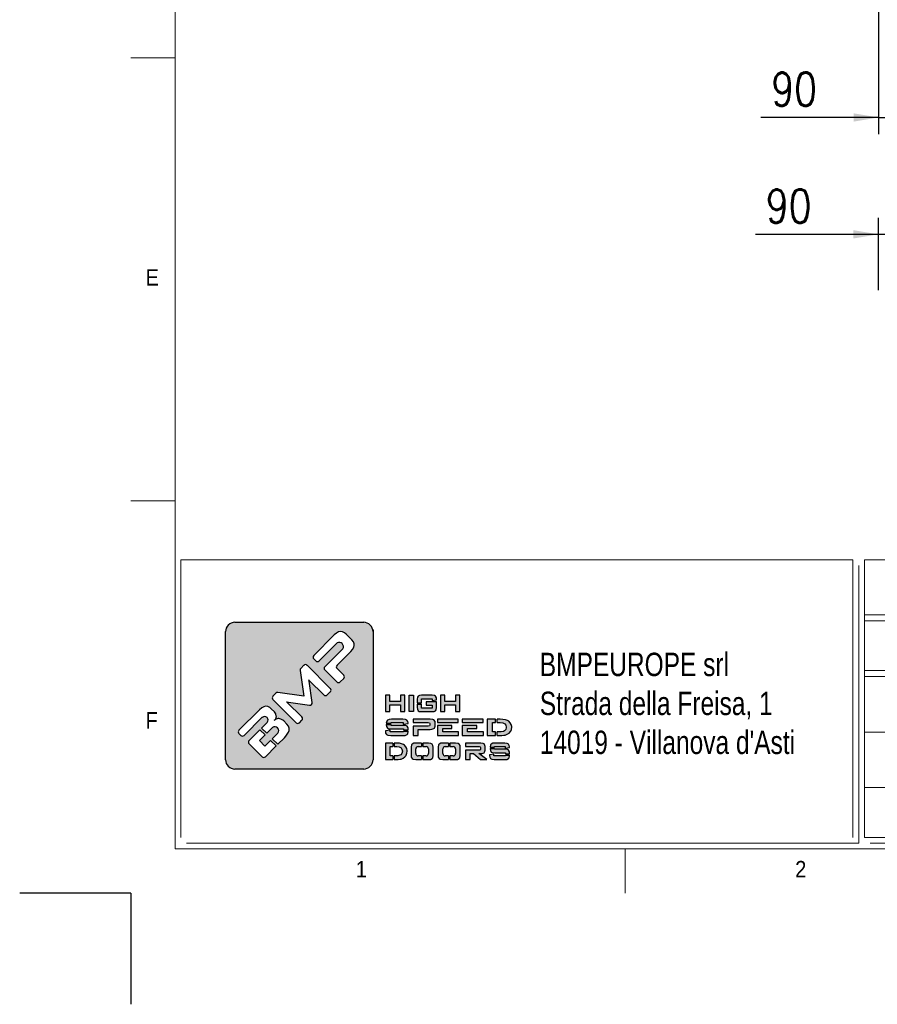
# Model space of a CAD drawing. Header units: millimetres. Extents: x 106533 to 120455, y 95328 to 100331.
# Tile 5 of 8: x 113495 to 115038, y 95329 to 97102. Entities that reach past the tile are written whole.
import ezdxf

# ---------------------------------------------------------------- set-up
doc = ezdxf.new("R2010")
doc.units = ezdxf.units.MM
doc.layers.add('FORMAT', color=7, linetype='Continuous')
doc.styles.add('Compilazione 1', font='romans.shx', dxfattribs={"width": 0.75, "height": 480})
doc.styles.add('NYIP', font='romans.shx', dxfattribs={"width": 0.8})
doc.styles.add('SLDTEXTSTYLE0', font='GOTHIC.TTF', dxfattribs={"width": 0.913})
doc.dimstyles.new('STANDARD35', dxfattribs={"dimscale": 35, "dimtxt": 2, "dimasz": 1.5, "dimexe": 1, "dimexo": 1, "dimgap": 0.7, "dimtad": 1, "dimdec": 0, "dimdsep": 46, "dimtxsty": 'NYIP', "dimcen": 0, "dimclrd": 1, "dimclre": 1, "dimclrt": 2, "dimadec": 0, "dimazin": 0, "dimtfac": 1, "dimtdec": 0, "dimtix": 1, "dimtmove": 0, "dimatfit": 3, "dimfxl": 0, "dimtvp": 1, "dimtolj": 1, "dimtzin": 0, "dimarcsym": 0})

# ---------------------------------------------------------------- blocks, each defined once
blk = doc.blocks.new('A$C7C9C4F3F')
at = {"color": 7, "lineweight": 5}
blk.add_line((0, 1765.8), (199.3, 1765.8), dxfattribs=at)
at = {"layer": 'FORMAT', "color": 7, "lineweight": 5}
for p, q in [((199.3, 11304.4), (199.3, 199.3)), ((0, 3758.8), (199.3, 3758.8)), ((199.3, 199.3), (16199.3, 199.3)), ((2224.2, 0), (2224.2, 199.3))]:
    blk.add_line(p, q, dxfattribs=at)
at = {"color": 7, "lineweight": 5, "char_height": 73.8, "attachment_point": 1, "style": 'SLDTEXTSTYLE0'}
for s, insert in [('E', (66.4, 2808)), ('1', (1011.8, 145.3)), ('2', (2988.2, 145.3))]:
    blk.add_mtext(s, dxfattribs=dict(at, insert=insert))
at = {"layer": 'FORMAT', "color": 7, "lineweight": 5, "insert": (66.4, 815), "char_height": 73.8, "attachment_point": 1, "style": 'SLDTEXTSTYLE0'}
blk.add_mtext('F', dxfattribs=at)
blk = doc.blocks.new('*D316')
at = {"color": 7, "lineweight": -2}
for p, q in [((115040.3, 96614.8), (115040.3, 96745.3)), ((115130.3, 96602.8), (115130.3, 96745.3)), ((115040.3, 96715.3), (114819.2, 96715.3)), ((114995.3, 96715.3), (114950.3, 96715.3)), ((115130.3, 96715.3), (115040.3, 96715.3)), ((115175.3, 96715.3), (115220.3, 96715.3))]:
    blk.add_line(p, q, dxfattribs=at)
at = {"color": 7}
for points in [[(114995.3, 96707.8), (114995.3, 96722.8), (115040.3, 96715.3)], [(115175.3, 96722.8), (115175.3, 96707.8), (115130.3, 96715.3)]]:
    blk.add_solid(points, dxfattribs=at)
at = {"layer": 'Defpoints', "color": 0}
for p in [(115040.3, 96715.3), (115040.3, 96584.8), (115130.3, 96572.8)]:
    blk.add_point(p, dxfattribs=at)
at = {"color": 7, "lineweight": 0, "insert": (114879, 96766.3), "char_height": 60, "attachment_point": 5, "style": 'NYIP'}
blk.add_mtext('\\A1;90', dxfattribs=at)
blk = doc.blocks.new('*D321')
at = {"color": 7, "lineweight": -2}
for p, q in [((115040.7, 97121.7), (115040.7, 96895.7)), ((115130.7, 97121.7), (115130.7, 96895.7)), ((115040.7, 96925.7), (114828.9, 96925.7)), ((114995.7, 96925.7), (114950.7, 96925.7)), ((115040.7, 96925.7), (115130.7, 96925.7)), ((115175.7, 96925.7), (115220.7, 96925.7))]:
    blk.add_line(p, q, dxfattribs=at)
at = {"color": 7}
for points in [[(114995.7, 96918.2), (114995.7, 96933.2), (115040.7, 96925.7)], [(115175.7, 96933.2), (115175.7, 96918.2), (115130.7, 96925.7)]]:
    blk.add_solid(points, dxfattribs=at)
at = {"layer": 'Defpoints', "color": 0}
for p in [(115040.7, 97151.7), (115130.7, 97151.7), (115130.7, 96925.7)]:
    blk.add_point(p, dxfattribs=at)
at = {"color": 7, "lineweight": 0, "insert": (114888.8, 96976.7), "char_height": 60, "attachment_point": 5, "style": 'NYIP'}
blk.add_mtext('\\A1;90', dxfattribs=at)

msp = doc.modelspace()

# ---------------------------------------------------------------- hatches: boundary and pattern name
at = {"linetype": 'Continuous'}
h = msp.add_hatch(color=256, dxfattribs=at)
h.set_gradient(color1=(8, 89, 3), color2=(8, 89, 2), one_color=1)
h.paths.add_polyline_path([(114131.1, 95769.6), (114131.1, 96000.1, 0.414214), (114114.3, 96016.9), (113882.6, 96016.9, 0.414214), (113865.8, 96000.1), (113865.8, 95769.6, 0.414214), (113882.6, 95752.7), (114114.3, 95752.7, 0.414214)])
h.paths.add_polyline_path([(114188.4, 95856.1), (114188.4, 95885.6), (114180.7, 95885.6), (114180.7, 95874.6), (114161.2, 95874.6), (114161.2, 95885.6), (114153.4, 95885.6), (114153.4, 95856.1), (114161.2, 95856.1), (114161.2, 95868.3), (114180.7, 95868.3), (114180.7, 95856.1)])
h.paths.add_polyline_path([(114203.9, 95856.1), (114203.9, 95885.6), (114196.2, 95885.6), (114196.2, 95856.1)])
h.paths.add_polyline_path([(114218.3, 95862.6), (114218.3, 95869.7), (114210.6, 95869.7), (114210.6, 95863.4), (114210.9, 95860.4), (114212.2, 95857.7), (114214.1, 95856.6), (114218.2, 95856.1), (114237.7, 95856.1), (114241, 95856.4), (114243.7, 95857.7), (114244.7, 95859.4), (114245.3, 95863.4), (114245.3, 95873.7), (114227, 95873.7), (114227, 95867.8), (114237.8, 95867.8), (114237.8, 95862.6)])
h.paths.add_polyline_path([(114245.3, 95878.6), (114245.1, 95881.2), (114243.7, 95884), (114241.7, 95885), (114237.7, 95885.6), (114218.2, 95885.6), (114214.9, 95885.3), (114212.2, 95884), (114211.1, 95882.3), (114210.6, 95878.3), (114210.6, 95872.2), (114218.3, 95872.2), (114218.3, 95879.4), (114237.8, 95879.4), (114237.8, 95876.3), (114245.3, 95877.5)])
h.paths.add_polyline_path([(114260.3, 95874.6), (114260.3, 95885.6), (114252.5, 95885.6), (114252.5, 95856.1), (114260.3, 95856.1), (114260.3, 95868.3), (114279.8, 95868.3), (114279.8, 95856.1), (114287.5, 95856.1), (114287.5, 95885.6), (114279.8, 95885.6), (114279.8, 95874.6)])
h.paths.add_polyline_path([(114193.7, 95838.2), (114191.9, 95841), (114189.6, 95842), (114184.5, 95842.5), (114164.4, 95842.5), (114160.3, 95842.2), (114157, 95840.9), (114155.7, 95839.2), (114154.9, 95835.3), (114154.9, 95835.2), (114163.5, 95835.2), (114163.5, 95836.4), (114185.3, 95836.4), (114185.3, 95833.3), (114194.1, 95834.7), (114194.1, 95835.7)])
h.paths.add_polyline_path([(114192.4, 95829.9), (114190, 95830.9), (114185, 95831.4), (114163.5, 95831.4), (114163.5, 95832.7), (114154.9, 95832.7), (114154.9, 95832.1), (114155.3, 95829.2), (114157, 95826.4), (114159.3, 95825.4), (114164.4, 95824.9), (114185.8, 95824.9), (114185.8, 95823.4), (114194.4, 95823.4), (114194.4, 95824.2), (114194.1, 95827.1)])
h.paths.add_polyline_path([(114193.7, 95816.4), (114194.4, 95820.3), (114194.4, 95820.9), (114185.8, 95820.9), (114185.8, 95819.5), (114162.2, 95819.5), (114162.2, 95822.8), (114153.4, 95821.5), (114153.4, 95820.3), (114153.8, 95817.4), (114155.5, 95814.7), (114157.9, 95813.6), (114163, 95813), (114185, 95813), (114189, 95813.4), (114192.4, 95814.7)])
h.paths.add_polyline_path([(114212.6, 95813), (114212.6, 95824.1), (114234.1, 95824.1), (114237, 95824.3), (114240.7, 95825.6), (114241.8, 95826.6), (114242.9, 95830.1), (114242.9, 95836.4), (114242.7, 95838.1), (114240.7, 95841.1), (114239, 95841.9), (114234.1, 95842.5), (114203.2, 95842.5), (114203.2, 95836.5), (114230.4, 95836.5), (114232.9, 95836.2), (114233.5, 95834.8), (114233.5, 95831.8), (114232.9, 95830.5), (114230.4, 95830.1), (114203.2, 95830.1), (114203.2, 95813)])
h.paths.add_polyline_path([(114285, 95813), (114285, 95819.5), (114256.6, 95819.5), (114256.6, 95825.5), (114273, 95825.5), (114273, 95831.3), (114247, 95831.3), (114247, 95813)])
h.paths.add_polyline_path([(114329.7, 95813), (114329.7, 95819.5), (114301.3, 95819.5), (114301.3, 95825.5), (114317.6, 95825.5), (114317.6, 95831.3), (114291.6, 95831.3), (114291.6, 95813)])
h.paths.add_polyline_path([(114351.7, 95813), (114351.7, 95819.5), (114346, 95819.5), (114346, 95836.4), (114351.7, 95836.4), (114351.7, 95842.5), (114336.3, 95842.5), (114336.3, 95813)])
h.paths.add_polyline_path([(114372.6, 95815.3), (114376, 95817.6), (114378.7, 95820.6), (114378.9, 95820.8), (114380.3, 95824.2), (114380.8, 95827.9), (114380.7, 95829.4), (114379.9, 95833.1), (114378.1, 95836.2), (114375.3, 95838.7), (114373.2, 95839.9), (114369.4, 95841.4), (114364.9, 95842.2), (114359.9, 95842.5), (114354.2, 95842.5), (114354.2, 95836.4), (114359.9, 95836.4), (114364.6, 95835.9), (114368.1, 95834.3), (114370.1, 95831.8), (114370.9, 95828.1), (114370.9, 95827.7), (114370, 95824), (114367.6, 95821.5), (114365.6, 95820.6), (114361.5, 95819.7), (114356, 95819.5), (114354.2, 95819.5), (114354.2, 95813), (114357.7, 95813), (114362.6, 95813.2), (114366.7, 95813.6), (114368.6, 95814)])
h.paths.add_polyline_path([(114329.3, 95836.6), (114329.3, 95842.5), (114291.6, 95842.5), (114291.6, 95836.6)])
h.paths.add_polyline_path([(114284.6, 95836.6), (114284.6, 95842.5), (114247, 95842.5), (114247, 95836.6)])
h.paths.add_polyline_path([(114166.8, 95793.2), (114166.8, 95799.4), (114153.4, 95799.4), (114153.4, 95770), (114166.8, 95770), (114166.8, 95776.4), (114162, 95776.4), (114162, 95793.2)])
h.paths.add_polyline_path([(114182.6, 95798.3), (114178.7, 95799.1), (114174.2, 95799.4), (114169.4, 95799.4), (114169.4, 95793.2), (114174.2, 95793.2), (114178.3, 95792.7), (114181.5, 95791.2), (114183.2, 95788.7), (114183.9, 95785), (114183.9, 95784.7), (114183.1, 95780.9), (114180.9, 95778.4), (114179.2, 95777.5), (114175.6, 95776.7), (114170.7, 95776.4), (114169.4, 95776.4), (114169.4, 95770), (114172.3, 95770), (114176.6, 95770.1), (114180.2, 95770.5), (114181.8, 95770.8), (114185.4, 95772.2), (114188.4, 95774.5), (114190.7, 95777.4), (114190.9, 95777.8), (114192.2, 95781.1), (114192.6, 95784.8), (114192.6, 95786.3), (114191.8, 95789.9), (114190.2, 95793), (114187.8, 95795.6), (114185.9, 95796.9)])
h.paths.add_polyline_path([(114218.2, 95793.2), (114218.2, 95799.4), (114208, 95799.4), (114204.4, 95799.1), (114201.4, 95797.8), (114200.2, 95796.1), (114199.6, 95792.1), (114199.6, 95777.2), (114199.9, 95774.3), (114201.4, 95771.5), (114203.5, 95770.5), (114208, 95770), (114218.2, 95770), (114218.2, 95776.4), (114212.3, 95776.4, -0.414214), (114208.1, 95780.6), (114208.1, 95789, -0.414214), (114212.3, 95793.2)])
h.paths.add_polyline_path([(114239, 95795.1), (114237.5, 95797.8), (114235.4, 95798.9), (114230.9, 95799.4), (114220.7, 95799.4), (114220.7, 95793.2), (114226.6, 95793.2, -0.414214), (114230.8, 95789), (114230.8, 95780.6, -0.414214), (114226.6, 95776.4), (114220.7, 95776.4), (114220.7, 95770), (114230.9, 95770), (114234.5, 95770.2), (114237.5, 95771.5), (114238.7, 95773.2), (114239.3, 95777.2), (114239.3, 95792.1)])
h.paths.add_polyline_path([(114266.9, 95793.2), (114266.9, 95799.4), (114256.7, 95799.4), (114253.1, 95799.1), (114250.1, 95797.8), (114249, 95796.1), (114248.3, 95792.1), (114248.3, 95777.2), (114248.6, 95774.3), (114250.1, 95771.5), (114252.2, 95770.5), (114256.7, 95770), (114266.9, 95770), (114266.9, 95776.4), (114261, 95776.4, -0.414214), (114256.8, 95780.6), (114256.8, 95789, -0.414214), (114261, 95793.2)])
h.paths.add_polyline_path([(114287.7, 95795.1), (114286.2, 95797.8), (114284.1, 95798.9), (114279.6, 95799.4), (114269.5, 95799.4), (114269.5, 95793.2), (114275.4, 95793.2, -0.414214), (114279.6, 95789), (114279.6, 95780.6, -0.414214), (114275.4, 95776.4), (114269.5, 95776.4), (114269.5, 95770), (114279.6, 95770), (114283.2, 95770.2), (114286.2, 95771.5), (114287.4, 95773.2), (114288, 95777.2), (114288, 95792.1)])
h.paths.add_polyline_path([(114332.5, 95795.1), (114330.8, 95798), (114329.2, 95798.8), (114325, 95799.4), (114297.7, 95799.4), (114297.7, 95793.4), (114321.8, 95793.4), (114323.9, 95793), (114324.5, 95791.7), (114324.5, 95788.3), (114323.9, 95786.9), (114321.8, 95786.6), (114297.7, 95786.6), (114297.7, 95770), (114306.1, 95770), (114306.1, 95780.6), (114312.1, 95780.6), (114324.7, 95770), (114336, 95770), (114321.6, 95780.6), (114325, 95780.6), (114327.5, 95780.8), (114330.8, 95782.1), (114331.7, 95783.1), (114332.6, 95786.7), (114332.6, 95793.4)])
h.paths.add_polyline_path([(114349.5, 95792.1), (114349.5, 95793.4), (114368.8, 95793.4), (114368.8, 95790.1), (114376.4, 95791.6), (114376.4, 95792.6), (114376.1, 95795.1), (114374.6, 95797.8), (114372.5, 95798.9), (114368.1, 95799.4), (114350.3, 95799.4), (114346.7, 95799.1), (114343.8, 95797.8), (114342.6, 95796.1), (114342, 95792.1), (114342, 95792.1)])
h.paths.add_polyline_path([(114372.9, 95787.8), (114368.4, 95788.4), (114349.5, 95788.4), (114349.5, 95789.6), (114342, 95789.6), (114342, 95789), (114342.3, 95786.1), (114343.8, 95783.4), (114345.8, 95782.3), (114350.3, 95781.7), (114369.2, 95781.7), (114369.2, 95780.3), (114376.8, 95780.3), (114376.8, 95781.1), (114376.5, 95784), (114375, 95786.7)])
h.paths.add_polyline_path([(114376.2, 95773.2), (114376.8, 95777.2), (114376.8, 95777.8), (114369.2, 95777.8), (114369.2, 95776.4), (114348.4, 95776.4), (114348.4, 95779.7), (114340.7, 95778.4), (114340.7, 95777.2), (114341, 95774.3), (114342.5, 95771.5), (114344.6, 95770.5), (114349.1, 95770), (114368.4, 95770), (114372, 95770.2), (114375, 95771.5)])
h.paths.add_polyline_path([(113889.8, 95822.5), (113927, 95859.6), (113930.8, 95862.9), (113934.4, 95864.9), (113937.9, 95865.8), (113941.7, 95865.3), (113945.4, 95863.3), (113948, 95861.1), (113953.6, 95855.5), (113956.1, 95851.9), (113957.1, 95848), (113957.2, 95847.3), (113956.2, 95843.3), (113953.5, 95840), (113956.7, 95842.5), (113960.7, 95843.5), (113961.5, 95843.5), (113965.5, 95842.7), (113969.1, 95840.5), (113970.4, 95839.3), (113976.3, 95833.5), (113979, 95829.9), (113980.2, 95826.1), (113980, 95822.4), (113978.9, 95819), (113976.9, 95815.4), (113974.1, 95811.7), (113971.7, 95809.2), (113959.9, 95797.4), (113949.9, 95807.4), (113960.1, 95817.6, 0.86713), (113950.2, 95827.5), (113940, 95817.3), (113930.6, 95826.6), (113940.8, 95836.8, 0.88875), (113931.7, 95845.9), (113899, 95813.2, -0.414214), (113893.1, 95813.2), (113889.8, 95816.5, -0.414088)], flags=16)
h.paths.add_polyline_path([(113951, 95883.7), (113956.5, 95889.2, -0.234445), (113960.1, 95890.4), (114006.8, 95884.1), (114000.1, 95930.4, -0.236379), (114001.3, 95934), (114006.8, 95939.5, -0.414214), (114012.7, 95939.5), (114054.3, 95897.8, -0.414214), (114054.3, 95891.9), (114048.6, 95886.1, -0.414418), (114042.6, 95886.1), (114016.4, 95912.3), (114015.7, 95913.1), (114016.2, 95911), (114021.6, 95872.6, -0.235808), (114020.4, 95869), (114020.4, 95869, -0.236783), (114016.8, 95867.8), (113978.8, 95873.3), (113975.8, 95873.7), (113976.9, 95872.8), (114003.1, 95846.6, -0.414214), (114003.1, 95840.6), (113998.6, 95836.1, -0.414214), (113992.7, 95836.1), (113951, 95877.7, -0.413615)], flags=16)
h.paths.add_polyline_path([(113908.1, 95804.1), (113927.7, 95823.6), (113937, 95814.3), (113926.8, 95804.1), (113936.7, 95794.2), (113946.9, 95804.4), (113956.9, 95794.4), (113937.4, 95774.8, -0.414499), (113931.4, 95774.8), (113908.1, 95798.2, -0.414214)], flags=16)
h.paths.add_polyline_path([(114024.4, 95957.1), (114061.5, 95994.3), (114065.3, 95997.5), (114069, 95999.6), (114072.4, 96000.5), (114076.1, 96000), (114079.9, 95998), (114082.6, 95995.8), (114092.7, 95985.5), (114095.8, 95981.8), (114097.2, 95978), (114097.4, 95975.4), (114096.5, 95971.9), (114094.4, 95968.2), (114091.2, 95964.5), (114066.4, 95939.7, 0.413999), (114066.4, 95933.7), (114078.3, 95921.8, -0.413728), (114078.3, 95915.9), (114072, 95909.5, -0.414825), (114066, 95909.5), (114044.4, 95931.1, -0.414214), (114044.4, 95937), (114076.8, 95969.4, 0.75715), (114066.4, 95979.8), (114034.1, 95947.4, -0.414295), (114028.1, 95947.4), (114024.4, 95951.2, -0.414088)], flags=16)

# ---------------------------------------------------------------- linework, layer by layer
at = {"lineweight": 5}
for p, q in [((113785.4, 96129.6), (114994.7, 96129.6)), ((113785.4, 96129.6), (113785.4, 95629.6)), ((114994.7, 96129.6), (114994.7, 95629.6)), ((115005, 96119.3), (115005, 95619.3)), ((115015.4, 96129.6), (117574.6, 96129.6)), ((115015.4, 96129.6), (115015.4, 95629.6)), ((115015.4, 96030.3), (117574.6, 96030.3)), ((115015.4, 96019.3), (117574.6, 96019.3)), ((115015.4, 95930.3), (117574.6, 95930.3)), ((115015.4, 95919.3), (117574.6, 95919.3)), ((115015.4, 95819.3), (117574.6, 95819.3)), ((115015.4, 95719.3), (117574.6, 95719.3)), ((115015.4, 95629.6), (117574.6, 95629.6)), ((113795.7, 95619.3), (115005, 95619.3)), ((115025.7, 95619.3), (117584.9, 95619.3))]:
    msp.add_line(p, q, dxfattribs=at)
for p, q in [((113882.6, 96016.9), (114114.3, 96016.9)), ((113865.8, 95769.6), (113865.8, 96000.1)), ((114061.5, 95994.3), (114024.4, 95957.1)), ((114065.3, 95997.5), (114061.5, 95994.3)), ((114069, 95999.6), (114065.3, 95997.5)), ((114072.4, 96000.5), (114069, 95999.6)), ((114076.1, 96000), (114072.4, 96000.5)), ((114079.9, 95998), (114076.1, 96000)), ((114082.6, 95995.8), (114079.9, 95998)), ((114092.7, 95985.5), (114082.6, 95995.8)), ((114034.1, 95947.4), (114066.5, 95979.8)), ((114095.8, 95981.8), (114092.7, 95985.5)), ((114097.2, 95978), (114095.8, 95981.8)), ((114097.4, 95975.4), (114097.2, 95978)), ((114076.8, 95969.4), (114044.4, 95937)), ((114066.4, 95939.7), (114091.2, 95964.5)), ((114091.2, 95964.5), (114094.4, 95968.2)), ((114094.4, 95968.2), (114096.5, 95971.9)), ((114096.5, 95971.9), (114097.4, 95975.4)), ((114024.4, 95951.2), (114028.1, 95947.4)), ((114000.1, 95930.4), (114006.8, 95884.1)), ((114006.8, 95939.5), (114001.3, 95934)), ((114054.3, 95897.8), (114012.7, 95939.5)), ((114044.4, 95931.1), (114066, 95909.5)), ((114078.3, 95921.8), (114066.4, 95933.7)), ((114016.2, 95911), (114015.7, 95913.1)), ((114015.7, 95913.1), (114016.4, 95912.3)), ((114021.6, 95872.6), (114016.2, 95911)), ((114016.4, 95912.3), (114042.6, 95886.1)), ((114072, 95909.5), (114078.3, 95915.9)), ((113956.5, 95889.2), (113951, 95883.7)), ((114006.8, 95884.1), (113960.1, 95890.4)), ((114048.6, 95886.1), (114054.3, 95891.9)), ((113951, 95877.7), (113992.7, 95836.1)), ((113976.9, 95872.8), (113975.8, 95873.7)), ((113975.8, 95873.7), (113978.8, 95873.3)), ((114003.1, 95846.6), (113976.9, 95872.8)), ((113978.8, 95873.3), (114016.8, 95867.8)), ((114161.2, 95885.6), (114153.4, 95885.6)), ((114153.4, 95885.6), (114153.4, 95856.1)), ((114161.2, 95874.6), (114161.2, 95885.6)), ((114180.7, 95874.6), (114161.2, 95874.6)), ((114188.4, 95885.6), (114180.7, 95885.6)), ((114180.7, 95885.6), (114180.7, 95874.6)), ((114188.4, 95856.1), (114188.4, 95885.6)), ((114196.2, 95856.1), (114196.2, 95885.6)), ((114196.2, 95885.6), (114203.9, 95885.6)), ((114203.9, 95885.6), (114203.9, 95856.1)), ((114211.1, 95882.3), (114210.6, 95878.3)), ((114210.6, 95878.3), (114210.6, 95872.2)), ((114210.6, 95872.2), (114218.3, 95872.2)), ((114210.6, 95869.7), (114210.6, 95863.4)), ((114210.6, 95869.7), (114218.3, 95869.7)), ((114212.2, 95884), (114211.1, 95882.3)), ((114214.9, 95885.3), (114212.2, 95884)), ((114218.2, 95885.6), (114214.9, 95885.3)), ((114237.7, 95885.6), (114218.2, 95885.6)), ((114218.3, 95872.2), (114218.3, 95879.4)), ((114218.3, 95879.4), (114237.8, 95879.4)), ((114218.3, 95862.6), (114218.3, 95869.7)), ((114245.3, 95873.7), (114227, 95873.7)), ((114227, 95873.7), (114227, 95867.8)), ((114241.7, 95885), (114237.7, 95885.6)), ((114237.8, 95879.4), (114237.8, 95876.3)), ((114237.8, 95876.3), (114245.3, 95877.5)), ((114243.7, 95884), (114241.7, 95885)), ((114245.1, 95881.2), (114243.7, 95884)), ((114245.3, 95878.6), (114245.1, 95881.2)), ((114245.3, 95877.5), (114245.3, 95878.6)), ((114245.3, 95863.4), (114245.3, 95873.7)), ((114260.3, 95885.6), (114252.5, 95885.6)), ((114252.5, 95885.6), (114252.5, 95856.1)), ((114260.3, 95874.6), (114260.3, 95885.6)), ((114279.8, 95874.6), (114260.3, 95874.6)), ((114287.5, 95885.6), (114279.8, 95885.6)), ((114279.8, 95885.6), (114279.8, 95874.6)), ((114287.5, 95856.1), (114287.5, 95885.6)), ((113927, 95859.6), (113889.8, 95822.5)), ((113930.8, 95862.9), (113927, 95859.6)), ((113934.4, 95864.9), (113930.8, 95862.9)), ((113937.9, 95865.8), (113934.4, 95864.9)), ((113941.7, 95865.3), (113937.9, 95865.8)), ((113945.4, 95863.3), (113941.7, 95865.3)), ((113948, 95861.1), (113945.4, 95863.3)), ((113953.6, 95855.5), (113948, 95861.1)), ((113956.1, 95851.9), (113953.6, 95855.5)), ((114020.4, 95869), (114020.4, 95869)), ((114153.4, 95856.1), (114161.2, 95856.1)), ((114161.2, 95856.1), (114161.2, 95868.3)), ((114161.2, 95868.3), (114180.7, 95868.3)), ((114180.7, 95868.3), (114180.7, 95856.1)), ((114180.7, 95856.1), (114188.4, 95856.1)), ((114203.9, 95856.1), (114196.2, 95856.1)), ((114196.2, 95856.1), (114196.2, 95856.1)), ((114210.6, 95863.4), (114210.9, 95860.4)), ((114210.9, 95860.4), (114212.2, 95857.7)), ((114212.2, 95857.7), (114214.1, 95856.6)), ((114214.1, 95856.6), (114218.2, 95856.1)), ((114218.2, 95856.1), (114237.7, 95856.1)), ((114237.8, 95862.6), (114218.3, 95862.6)), ((114227, 95867.8), (114237.8, 95867.8)), ((114237.7, 95856.1), (114241, 95856.4)), ((114237.8, 95867.8), (114237.8, 95862.6)), ((114241, 95856.4), (114243.7, 95857.7)), ((114243.7, 95857.7), (114244.7, 95859.4)), ((114244.7, 95859.4), (114245.3, 95863.4)), ((114252.5, 95856.1), (114260.3, 95856.1)), ((114260.3, 95856.1), (114260.3, 95868.3)), ((114260.3, 95868.3), (114279.8, 95868.3)), ((114279.8, 95868.3), (114279.8, 95856.1)), ((114279.8, 95856.1), (114287.5, 95856.1)), ((113899, 95813.2), (113931.8, 95845.9)), ((113940.8, 95836.8), (113930.6, 95826.6)), ((113956.2, 95843.3), (113953.4, 95839.9)), ((113953.4, 95839.9), (113956.2, 95843.3)), ((113956.7, 95842.5), (113953.4, 95839.9)), ((113953.4, 95839.9), (113953.5, 95840)), ((113953.5, 95840), (113956.2, 95843.3)), ((113957.1, 95848), (113956.1, 95851.9)), ((113956.2, 95843.3), (113957.2, 95847.3)), ((113960.7, 95843.5), (113956.7, 95842.5)), ((113957.2, 95847.3), (113957.1, 95848)), ((113961.5, 95843.5), (113960.7, 95843.5)), ((113965.5, 95842.7), (113961.5, 95843.5)), ((113969.1, 95840.5), (113965.5, 95842.7)), ((113970.4, 95839.3), (113969.1, 95840.5)), ((113976.3, 95833.5), (113970.4, 95839.3)), ((113998.6, 95836.1), (114003.1, 95840.6)), ((114155.7, 95839.2), (114154.9, 95835.3)), ((114154.9, 95835.3), (114154.9, 95835.2)), ((114154.9, 95835.2), (114163.5, 95835.2)), ((114157, 95840.9), (114155.7, 95839.2)), ((114160.3, 95842.2), (114157, 95840.9)), ((114164.4, 95842.5), (114160.3, 95842.2)), ((114163.5, 95835.2), (114163.5, 95836.4)), ((114163.5, 95836.4), (114185.3, 95836.4)), ((114184.5, 95842.5), (114164.4, 95842.5)), ((114189.6, 95842), (114184.5, 95842.5)), ((114185.3, 95836.4), (114185.3, 95833.3)), ((114185.3, 95833.3), (114194.1, 95834.7)), ((114191.9, 95841), (114189.6, 95842)), ((114193.7, 95838.2), (114191.9, 95841)), ((114194.1, 95835.7), (114193.7, 95838.2)), ((114194.1, 95834.7), (114194.1, 95835.7)), ((114234.1, 95842.5), (114203.2, 95842.5)), ((114203.2, 95842.5), (114203.2, 95836.5)), ((114203.2, 95836.5), (114230.4, 95836.5)), ((114230.4, 95836.5), (114232.9, 95836.2)), ((114232.9, 95836.2), (114233.5, 95834.8)), ((114233.5, 95834.8), (114233.5, 95831.8)), ((114239, 95841.9), (114234.1, 95842.5)), ((114240.7, 95841.1), (114239, 95841.9)), ((114242.7, 95838.1), (114240.7, 95841.1)), ((114242.9, 95836.4), (114242.7, 95838.1)), ((114242.9, 95830.1), (114242.9, 95836.4)), ((114284.6, 95842.5), (114247, 95842.5)), ((114247, 95842.5), (114247, 95836.6)), ((114247, 95836.6), (114284.6, 95836.6)), ((114284.6, 95836.6), (114284.6, 95842.5)), ((114329.3, 95842.5), (114291.6, 95842.5)), ((114291.6, 95842.5), (114291.6, 95836.6)), ((114291.6, 95836.6), (114329.3, 95836.6)), ((114329.3, 95836.6), (114329.3, 95842.5)), ((114351.7, 95842.5), (114336.3, 95842.5)), ((114336.3, 95842.5), (114336.3, 95813)), ((114346, 95819.5), (114346, 95836.4)), ((114346, 95836.4), (114351.7, 95836.4)), ((114351.7, 95836.4), (114351.7, 95842.5)), ((114359.9, 95842.5), (114354.2, 95842.5)), ((114354.2, 95836.4), (114354.2, 95842.5)), ((114354.2, 95836.4), (114359.9, 95836.4)), ((114364.9, 95842.2), (114359.9, 95842.5)), ((114359.9, 95836.4), (114364.6, 95835.9)), ((114364.6, 95835.9), (114368.1, 95834.3)), ((114369.4, 95841.4), (114364.9, 95842.2)), ((114368.1, 95834.3), (114370.1, 95831.8)), ((114373.2, 95839.9), (114369.4, 95841.4)), ((114375.3, 95838.7), (114373.2, 95839.9)), ((114378.1, 95836.2), (114375.3, 95838.7)), ((114379.9, 95833.1), (114378.1, 95836.2)), ((113889.8, 95816.5), (113893.1, 95813.2)), ((113927.7, 95823.6), (113908.1, 95804.1)), ((113927.7, 95823.6), (113937, 95814.3)), ((113930.6, 95826.6), (113940, 95817.3)), ((113940, 95817.3), (113950.2, 95827.5)), ((113960.1, 95817.6), (113949.9, 95807.4)), ((113979, 95829.9), (113976.3, 95833.5)), ((113976.9, 95815.4), (113978.9, 95819)), ((113978.9, 95819), (113980, 95822.4)), ((113980.2, 95826.1), (113979, 95829.9)), ((113980, 95822.4), (113980.2, 95826.1)), ((114162.2, 95822.8), (114153.4, 95821.5)), ((114153.4, 95821.5), (114153.4, 95820.3)), ((114153.4, 95820.3), (114153.8, 95817.4)), ((114153.8, 95817.4), (114155.5, 95814.7)), ((114154.9, 95832.7), (114154.9, 95832.1)), ((114154.9, 95832.7), (114163.5, 95832.7)), ((114154.9, 95832.1), (114155.3, 95829.2)), ((114155.3, 95829.2), (114157, 95826.4)), ((114157, 95826.4), (114159.3, 95825.4)), ((114159.3, 95825.4), (114164.4, 95824.9)), ((114162.2, 95819.5), (114162.2, 95822.8)), ((114185.8, 95819.5), (114162.2, 95819.5)), ((114163.5, 95831.4), (114163.5, 95832.7)), ((114185, 95831.4), (114163.5, 95831.4)), ((114164.4, 95824.9), (114185.8, 95824.9)), ((114190, 95830.9), (114185, 95831.4)), ((114185.8, 95824.9), (114185.8, 95823.4)), ((114185.8, 95823.4), (114194.4, 95823.4)), ((114185.8, 95820.9), (114185.8, 95819.5)), ((114185.8, 95820.9), (114194.4, 95820.9)), ((114192.4, 95829.9), (114190, 95830.9)), ((114194.1, 95827.1), (114192.4, 95829.9)), ((114193.7, 95816.4), (114194.4, 95820.3)), ((114194.4, 95824.2), (114194.1, 95827.1)), ((114194.4, 95823.4), (114194.4, 95824.2)), ((114194.4, 95820.3), (114194.4, 95820.9)), ((114230.4, 95830.1), (114203.2, 95830.1)), ((114203.2, 95830.1), (114203.2, 95813)), ((114212.6, 95813), (114212.6, 95824.1)), ((114212.6, 95824.1), (114234.1, 95824.1)), ((114232.9, 95830.5), (114230.4, 95830.1)), ((114233.5, 95831.8), (114232.9, 95830.5)), ((114234.1, 95824.1), (114237, 95824.3)), ((114237, 95824.3), (114240.7, 95825.6)), ((114240.7, 95825.6), (114241.8, 95826.6)), ((114241.8, 95826.6), (114242.9, 95830.1)), ((114247, 95831.3), (114247, 95813)), ((114273, 95831.3), (114247, 95831.3)), ((114256.6, 95819.5), (114256.6, 95825.5)), ((114256.6, 95825.5), (114273, 95825.5)), ((114285, 95819.5), (114256.6, 95819.5)), ((114273, 95825.5), (114273, 95831.3)), ((114285, 95813), (114285, 95819.5)), ((114291.6, 95831.3), (114291.6, 95813)), ((114317.6, 95831.3), (114291.6, 95831.3)), ((114301.3, 95819.5), (114301.3, 95825.5)), ((114301.3, 95825.5), (114317.6, 95825.5)), ((114329.7, 95819.5), (114301.3, 95819.5)), ((114317.6, 95825.5), (114317.6, 95831.3)), ((114329.7, 95813), (114329.7, 95819.5)), ((114351.7, 95819.5), (114346, 95819.5)), ((114351.7, 95813), (114351.7, 95819.5)), ((114356, 95819.5), (114354.2, 95819.5)), ((114354.2, 95813), (114354.2, 95819.5)), ((114361.5, 95819.7), (114356, 95819.5)), ((114365.6, 95820.6), (114361.5, 95819.7)), ((114367.6, 95821.5), (114365.6, 95820.6)), ((114370, 95824), (114367.6, 95821.5)), ((114370.9, 95827.7), (114370, 95824)), ((114370.1, 95831.8), (114370.9, 95828.1)), ((114370.9, 95828.1), (114370.9, 95827.7)), ((114372.6, 95815.3), (114376, 95817.6)), ((114376, 95817.6), (114378.7, 95820.6)), ((114378.7, 95820.6), (114378.9, 95820.8)), ((114378.9, 95820.8), (114380.3, 95824.2)), ((114380.7, 95829.4), (114379.9, 95833.1)), ((114380.3, 95824.2), (114380.8, 95827.9)), ((114380.8, 95827.9), (114380.7, 95829.4)), ((113926.8, 95804.1), (113937, 95814.3)), ((113936.7, 95794.2), (113926.8, 95804.1)), ((113946.9, 95804.4), (113936.7, 95794.2)), ((113946.9, 95804.4), (113956.9, 95794.4)), ((113949.9, 95807.4), (113959.9, 95797.4)), ((113959.9, 95797.4), (113971.7, 95809.2)), ((113971.7, 95809.2), (113974.1, 95811.7)), ((113974.1, 95811.7), (113976.9, 95815.4)), ((114166.8, 95799.4), (114153.4, 95799.4)), ((114153.4, 95799.4), (114153.4, 95770)), ((114155.5, 95814.7), (114157.9, 95813.6)), ((114157.9, 95813.6), (114163, 95813)), ((114163, 95813), (114185, 95813)), ((114166.8, 95799.4), (114166.8, 95793.2)), ((114174.2, 95799.4), (114169.4, 95799.4)), ((114169.4, 95799.4), (114169.4, 95793.2)), ((114178.7, 95799.1), (114174.2, 95799.4)), ((114182.6, 95798.3), (114178.7, 95799.1)), ((114185, 95813), (114189, 95813.4)), ((114189, 95813.4), (114192.4, 95814.7)), ((114192.4, 95814.7), (114193.7, 95816.4)), ((114204.4, 95799.1), (114201.4, 95797.8)), ((114203.2, 95813), (114212.6, 95813)), ((114208, 95799.4), (114204.4, 95799.1)), ((114218.2, 95799.4), (114208, 95799.4)), ((114218.2, 95799.4), (114218.2, 95793.2)), ((114230.9, 95799.4), (114220.7, 95799.4)), ((114220.7, 95799.4), (114220.7, 95793.2)), ((114235.4, 95798.9), (114230.9, 95799.4)), ((114237.5, 95797.8), (114235.4, 95798.9)), ((114247, 95813), (114285, 95813)), ((114253.1, 95799.1), (114250.1, 95797.8)), ((114256.7, 95799.4), (114253.1, 95799.1)), ((114266.9, 95799.4), (114256.7, 95799.4)), ((114266.9, 95799.4), (114266.9, 95793.2)), ((114279.6, 95799.4), (114269.5, 95799.4)), ((114269.5, 95799.4), (114269.5, 95793.2)), ((114284.1, 95798.9), (114279.6, 95799.4)), ((114286.2, 95797.8), (114284.1, 95798.9)), ((114291.6, 95813), (114329.7, 95813)), ((114325, 95799.4), (114297.7, 95799.4)), ((114297.7, 95799.4), (114297.7, 95793.4)), ((114329.2, 95798.8), (114325, 95799.4)), ((114330.8, 95798), (114329.2, 95798.8)), ((114336.3, 95813), (114351.7, 95813)), ((114346.7, 95799.1), (114343.8, 95797.8)), ((114350.3, 95799.4), (114346.7, 95799.1)), ((114368.1, 95799.4), (114350.3, 95799.4)), ((114354.2, 95813), (114357.7, 95813)), ((114357.7, 95813), (114362.6, 95813.2)), ((114362.6, 95813.2), (114366.7, 95813.6)), ((114366.7, 95813.6), (114368.6, 95814)), ((114372.5, 95798.9), (114368.1, 95799.4)), ((114368.6, 95814), (114372.6, 95815.3)), ((114374.6, 95797.8), (114372.5, 95798.9)), ((113908.1, 95798.2), (113931.4, 95774.8)), ((113937.4, 95774.8), (113956.9, 95794.4)), ((114162, 95776.4), (114162, 95793.2)), ((114162, 95793.2), (114166.8, 95793.2)), ((114169.4, 95793.2), (114174.2, 95793.2)), ((114174.2, 95793.2), (114178.3, 95792.7)), ((114178.3, 95792.7), (114181.5, 95791.2)), ((114181.5, 95791.2), (114183.2, 95788.7)), ((114185.9, 95796.9), (114182.6, 95798.3)), ((114183.9, 95784.7), (114183.1, 95780.9)), ((114183.2, 95788.7), (114183.9, 95785)), ((114183.9, 95785), (114183.9, 95784.7)), ((114187.8, 95795.6), (114185.9, 95796.9)), ((114190.2, 95793), (114187.8, 95795.6)), ((114191.8, 95789.9), (114190.2, 95793)), ((114190.9, 95777.8), (114192.2, 95781.1)), ((114192.6, 95786.3), (114191.8, 95789.9)), ((114192.2, 95781.1), (114192.6, 95784.8)), ((114192.6, 95784.8), (114192.6, 95786.3)), ((114200.2, 95796.1), (114199.6, 95792.1)), ((114199.6, 95792.1), (114199.6, 95777.2)), ((114201.4, 95797.8), (114200.2, 95796.1)), ((114208.1, 95780.6), (114208.1, 95789)), ((114212.3, 95793.2), (114218.2, 95793.2)), ((114220.7, 95793.2), (114226.6, 95793.2)), ((114230.8, 95789), (114230.8, 95780.6)), ((114239, 95795.1), (114237.5, 95797.8)), ((114239.3, 95792.1), (114239, 95795.1)), ((114239.3, 95777.2), (114239.3, 95792.1)), ((114249, 95796.1), (114248.3, 95792.1)), ((114248.3, 95792.1), (114248.3, 95777.2)), ((114250.1, 95797.8), (114249, 95796.1)), ((114256.8, 95780.6), (114256.8, 95789)), ((114261, 95793.2), (114266.9, 95793.2)), ((114269.5, 95793.2), (114275.4, 95793.2)), ((114279.6, 95789), (114279.6, 95780.6)), ((114287.7, 95795.1), (114286.2, 95797.8)), ((114288, 95792.1), (114287.7, 95795.1)), ((114288, 95777.2), (114288, 95792.1)), ((114297.7, 95793.4), (114321.8, 95793.4)), ((114321.8, 95786.6), (114297.7, 95786.6)), ((114297.7, 95786.6), (114297.7, 95770)), ((114321.8, 95793.4), (114323.9, 95793)), ((114323.9, 95786.9), (114321.8, 95786.6)), ((114323.9, 95793), (114324.5, 95791.7)), ((114324.5, 95788.3), (114323.9, 95786.9)), ((114324.5, 95791.7), (114324.5, 95788.3)), ((114327.5, 95780.8), (114330.8, 95782.1)), ((114332.5, 95795.1), (114330.8, 95798)), ((114330.8, 95782.1), (114331.7, 95783.1)), ((114331.7, 95783.1), (114332.6, 95786.7)), ((114332.6, 95793.4), (114332.5, 95795.1)), ((114332.6, 95786.7), (114332.6, 95793.4)), ((114342.6, 95796.1), (114342, 95792.1)), ((114342, 95792.1), (114342, 95792.1)), ((114342, 95792.1), (114349.5, 95792.1)), ((114342, 95789.6), (114342, 95789)), ((114342, 95789.6), (114349.5, 95789.6)), ((114342, 95789), (114342.3, 95786.1)), ((114342.3, 95786.1), (114343.8, 95783.4)), ((114343.8, 95797.8), (114342.6, 95796.1)), ((114343.8, 95783.4), (114345.8, 95782.3)), ((114345.8, 95782.3), (114350.3, 95781.7)), ((114349.5, 95792.1), (114349.5, 95793.4)), ((114349.5, 95793.4), (114368.8, 95793.4)), ((114349.5, 95788.4), (114349.5, 95789.6)), ((114368.4, 95788.4), (114349.5, 95788.4)), ((114350.3, 95781.7), (114369.2, 95781.7)), ((114372.9, 95787.8), (114368.4, 95788.4)), ((114368.8, 95793.4), (114368.8, 95790.1)), ((114368.8, 95790.1), (114376.4, 95791.6)), ((114369.2, 95781.7), (114369.2, 95780.3)), ((114375, 95786.7), (114372.9, 95787.8)), ((114376.1, 95795.1), (114374.6, 95797.8)), ((114376.5, 95784), (114375, 95786.7)), ((114376.4, 95792.6), (114376.1, 95795.1)), ((114376.4, 95791.6), (114376.4, 95792.6)), ((114376.8, 95781.1), (114376.5, 95784)), ((114376.8, 95780.3), (114376.8, 95781.1)), ((114153.4, 95770), (114166.8, 95770)), ((114166.8, 95776.4), (114162, 95776.4)), ((114166.8, 95776.4), (114166.8, 95770)), ((114170.7, 95776.4), (114169.4, 95776.4)), ((114169.4, 95776.4), (114169.4, 95770)), ((114169.4, 95770), (114172.3, 95770)), ((114175.6, 95776.7), (114170.7, 95776.4)), ((114172.3, 95770), (114176.6, 95770.1)), ((114179.2, 95777.5), (114175.6, 95776.7)), ((114176.6, 95770.1), (114180.2, 95770.5)), ((114180.9, 95778.4), (114179.2, 95777.5)), ((114180.2, 95770.5), (114181.8, 95770.8)), ((114183.1, 95780.9), (114180.9, 95778.4)), ((114181.8, 95770.8), (114185.4, 95772.2)), ((114185.4, 95772.2), (114188.4, 95774.5)), ((114188.4, 95774.5), (114190.7, 95777.4)), ((114190.7, 95777.4), (114190.9, 95777.8)), ((114199.6, 95777.2), (114199.9, 95774.3)), ((114199.9, 95774.3), (114201.4, 95771.5)), ((114201.4, 95771.5), (114203.5, 95770.5)), ((114203.5, 95770.5), (114208, 95770)), ((114208, 95770), (114218.2, 95770)), ((114218.2, 95776.4), (114212.3, 95776.4)), ((114218.2, 95776.4), (114218.2, 95770)), ((114226.6, 95776.4), (114220.7, 95776.4)), ((114220.7, 95776.4), (114220.7, 95770)), ((114220.7, 95770), (114230.9, 95770)), ((114230.9, 95770), (114234.5, 95770.2)), ((114234.5, 95770.2), (114237.5, 95771.5)), ((114237.5, 95771.5), (114238.7, 95773.2)), ((114238.7, 95773.2), (114239.3, 95777.2)), ((114248.3, 95777.2), (114248.6, 95774.3)), ((114248.6, 95774.3), (114250.1, 95771.5)), ((114250.1, 95771.5), (114252.2, 95770.5)), ((114252.2, 95770.5), (114256.7, 95770)), ((114256.7, 95770), (114266.9, 95770)), ((114266.9, 95776.4), (114261, 95776.4)), ((114266.9, 95776.4), (114266.9, 95770)), ((114275.4, 95776.4), (114269.5, 95776.4)), ((114269.5, 95776.4), (114269.5, 95770)), ((114269.5, 95770), (114279.6, 95770)), ((114279.6, 95770), (114283.2, 95770.2)), ((114283.2, 95770.2), (114286.2, 95771.5)), ((114286.2, 95771.5), (114287.4, 95773.2)), ((114287.4, 95773.2), (114288, 95777.2)), ((114297.7, 95770), (114306.1, 95770)), ((114306.1, 95770), (114306.1, 95780.6)), ((114306.1, 95780.6), (114312.1, 95780.6)), ((114312.1, 95780.6), (114324.7, 95770)), ((114336, 95770), (114321.6, 95780.6)), ((114321.6, 95780.6), (114325, 95780.6)), ((114324.7, 95770), (114336, 95770)), ((114325, 95780.6), (114327.5, 95780.8)), ((114348.4, 95779.7), (114340.7, 95778.4)), ((114340.7, 95778.4), (114340.7, 95777.2)), ((114340.7, 95777.2), (114341, 95774.3)), ((114341, 95774.3), (114342.5, 95771.5)), ((114342.5, 95771.5), (114344.6, 95770.5)), ((114344.6, 95770.5), (114349.1, 95770)), ((114348.4, 95776.4), (114348.4, 95779.7)), ((114369.2, 95776.4), (114348.4, 95776.4)), ((114349.1, 95770), (114368.4, 95770)), ((114368.4, 95770), (114372, 95770.2)), ((114369.2, 95780.3), (114376.8, 95780.3)), ((114369.2, 95777.8), (114369.2, 95776.4)), ((114369.2, 95777.8), (114376.8, 95777.8)), ((114372, 95770.2), (114375, 95771.5)), ((114375, 95771.5), (114376.2, 95773.2)), ((114376.2, 95773.2), (114376.8, 95777.2)), ((114376.8, 95777.2), (114376.8, 95777.8)), ((114114.3, 95752.7), (113882.6, 95752.7))]:
    msp.add_line(p, q)
at = {"linetype": 'Continuous'}
msp.add_line((114131.1, 96003.4), (114131.1, 95769.6), dxfattribs=at)
at = {"color": 7}
for q in [(113495.4, 95529.3), (113695.4, 95329.3)]:
    msp.add_line((113695.4, 95529.3), q, dxfattribs=at)
for centre, radius, start, end in [((113882.6, 96000.1), 16.8, 90, 180), ((114114.3, 96000.1), 16.8, 0, 90), ((114070.2, 95973.2), 7.64, 330.7537, 119.2784), ((114009.7, 95936.5), 4.21, 45, 135), ((114027.4, 95954.1), 4.21, 135, 224.9755), ((114031.1, 95950.4), 4.21, 224.9755, 314.9915), ((114004.3, 95931), 4.21, 135, 188.1977), ((114047.4, 95934.1), 4.21, 134.9755, 224.9755), ((114069.3, 95936.7), 4.21, 135.042, 225), ((114069, 95912.5), 4.21, 224.9755, 315.095), ((114075.3, 95918.8), 4.21, 315.095, 45), ((113959.5, 95886.3), 4.21, 82.3395, 135.1172), ((114051.4, 95894.9), 4.21, 315, 45), ((113954, 95880.7), 4.21, 135.1172, 225), ((114017.5, 95872), 4.21, 315, 8.0736), ((114045.6, 95889.1), 4.21, 224.96, 315), ((114017.4, 95871.9), 4.21, 261.7148, 315), ((113935.8, 95840.8), 6.47, 321.7419, 128.2581), ((113995.6, 95839.1), 4.21, 225, 315), ((114000.1, 95843.6), 4.21, 315, 45), ((113892.8, 95819.5), 4.21, 135, 224.9755), ((113954.4, 95821.8), 7.08, 323.1909, 126.909), ((113896.1, 95816.2), 4.21, 224.9755, 314.9755), ((113911.1, 95801.1), 4.21, 134.9755, 224.9755), ((114212.3, 95789), 4.21, 90, 180), ((114226.6, 95789), 4.21, 0, 90), ((114261, 95789), 4.21, 90, 180), ((114275.4, 95789), 4.21, 0, 90), ((113882.6, 95769.6), 16.8, 180, 270), ((113934.4, 95777.8), 4.21, 224.9755, 315.0313), ((114114.3, 95769.6), 16.8, 270, 0), ((114212.3, 95780.6), 4.21, 180, 270), ((114226.6, 95780.6), 4.21, 270, 0), ((114261, 95780.6), 4.21, 180, 270), ((114275.4, 95780.6), 4.21, 270, 0)]:
    msp.add_arc(centre, radius, start, end)

# ---------------------------------------------------------------- block references
at = {"xscale": 0.4, "yscale": 0.4, "zscale": 0.4}
msp.add_blockref('A$C7C9C4F3F', (113695.4, 95529.3), dxfattribs=at)

# ---------------------------------------------------------------- texts
at = {"insert": (114431.2, 95962.2), "char_height": 42.075, "attachment_point": 1, "style": 'Compilazione 1'}
msp.add_mtext_dynamic_manual_height_columns("{\\fArial|b0|i0|c0|p0;BMPEUROPE srl\\P\\pxql;Strada della Freisa, 1\\P14019 - Villanova d'Asti}", width=1128.074, gutter_width=1474.6, heights=[777], dxfattribs=at)

# ---------------------------------------------------------------- dimensions: what is measured, and where the dimension line sits
at = {"color": 7, "lineweight": 0}
for base, p1, p2, picture, middle in [((115130.7, 96925.7), (115040.7, 97151.7), (115130.7, 97151.7), '*D321', (114888.8, 96925.7)), ((115040.3, 96715.3), (115130.3, 96572.8), (115040.3, 96584.8), '*D316', (114879, 96715.3))]:
    dim = msp.add_linear_dim(base=base, p1=p1, p2=p2, angle=180, dimstyle='STANDARD35', override={"dimscale": 30, "dimclrd": 7, "dimclre": 7, "dimclrt": 7}, dxfattribs=at)
    dim.commit()
    dim.dimension.update_dxf_attribs({"geometry": picture, "text_midpoint": middle, "dimtype": 160})

doc.saveas('drawing.dxf')
